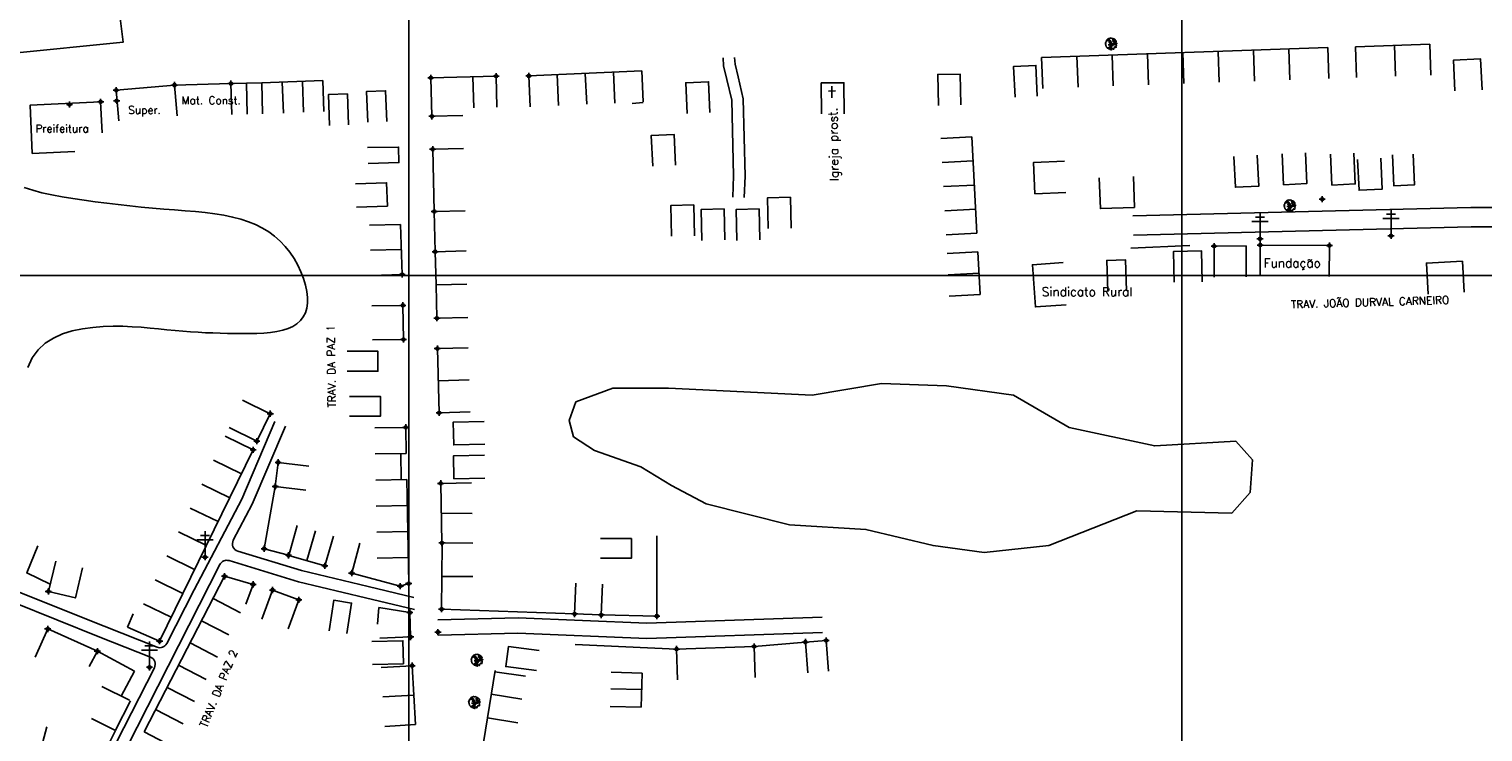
# Model space of a CAD drawing. Extents: x 539028 to 544996, y 8596245 to 8601028.
# Tile 25 of 41: x 541947 to 542323, y 8598045 to 8598227. Entities that reach past the tile are written whole.
import ezdxf
from ezdxf.enums import TextEntityAlignment as Align
from ezdxf.lldxf.tags import DXFTag

# ---------------------------------------------------------------- set-up
doc = ezdxf.new("R2010")
doc.units = 0
doc.header["$MEASUREMENT"] = 0
doc.header["$PDMODE"] = 34
doc.header["$PDSIZE"] = 0.8
for name, color, linetype in [('ARVORE', 100, 'Continuous'), ('ASFALTO', 8, 'Continuous'), ('CASA', 2, 'Continuous'), ('CERCA', 9, 'CERCA_LINE'), ('ESTRADA_BARRO', 7, 'DASHED'), ('LAGOA', 130, 'DASHDOT'), ('MALHA', 9, 'Continuous'), ('POSTE', 7, 'Continuous'), ('RN', 7, 'Continuous'), ('TEXTO', 2, 'Continuous'), ('TXT_NRUA', 2, 'Continuous')]:
    doc.layers.add(name, color=color, linetype=linetype)
doc.styles.add('GEOSIS', font='ROMANS.SHX')
doc.styles.get("Standard").update_dxf_attribs({"font": 'romans.shx'})
doc.linetypes.add('CERCA_LINE', pattern='A,0.5,-0.2,["X",Standard,S=0.1,R=0,X=-0.1,Y=-0.05],-0.25', length=0.95)
tags = doc.linetypes.add('DASHDOT', pattern=[1, 0.5, -0.25, 0, -0.25]).pattern_tags.tags
tags[10:11] = [DXFTag(74, 4), DXFTag(75, 0), DXFTag(340, '0'), DXFTag(46, 1.0), DXFTag(50, 0.0), DXFTag(44, 0.0), DXFTag(45, 0.0)]
tags[8:9] = [DXFTag(74, 4), DXFTag(75, 0), DXFTag(340, '0'), DXFTag(46, 1.0), DXFTag(50, 0.0), DXFTag(44, 0.0), DXFTag(45, 0.0)]
tags[6:7] = [DXFTag(74, 4), DXFTag(75, 0), DXFTag(340, '0'), DXFTag(46, 1.0), DXFTag(50, 0.0), DXFTag(44, 0.0), DXFTag(45, 0.0)]
tags[4:5] = [DXFTag(74, 4), DXFTag(75, 0), DXFTag(340, '0'), DXFTag(46, 1.0), DXFTag(50, 0.0), DXFTag(44, 0.0), DXFTag(45, 0.0)]
tags = doc.linetypes.add('DASHED', pattern=[0.75, 0.5, -0.25]).pattern_tags.tags
tags[6:7] = [DXFTag(74, 4), DXFTag(75, 0), DXFTag(340, '0'), DXFTag(46, 1.0), DXFTag(50, 0.0), DXFTag(44, 0.0), DXFTag(45, 0.0)]
tags[4:5] = [DXFTag(74, 4), DXFTag(75, 0), DXFTag(340, '0'), DXFTag(46, 1.0), DXFTag(50, 0.0), DXFTag(44, 0.0), DXFTag(45, 0.0)]

# ---------------------------------------------------------------- blocks, each defined once
blk = doc.blocks.new('C')
at = {"layer": 'CASA'}
blk.add_lwpolyline([(0, 0), (0, 8)], dxfattribs=at)
blk = doc.blocks.new('A$C094F77C8')
at = {"layer": 'POSTE'}
for p, q in [((0, 5.6), (5.25, 5.6)), ((1.17, 7), (4.08, 7)), ((2.62, 0), (2.62, 8.4))]:
    blk.add_line(p, q, dxfattribs=at)
blk = doc.blocks.new('A$C34DC2D19')
at = {"layer": 'POSTE', "xscale": 0.8, "yscale": 0.8, "zscale": 0.8}
blk.add_blockref('A$C094F77C8', (0, 0, 340.37), dxfattribs=at)
blk = doc.blocks.new('ARVORE6')
for points in [[(-1.78, 2.18), (-1.87, 2.12), (-1.86, 2.06), (-1.96, 2), (-2.05, 1.97), (-2.08, 1.89), (-2.06, 1.79), (-2.1, 1.68), (-2.19, 1.63), (-2.27, 1.6), (-2.33, 1.57), (-2.45, 1.36), (-2.33, 1.3), (-2.23, 1.35), (-2.22, 1.26), (-2.33, 1.2), (-2.41, 1.18), (-2.5, 1.15), (-2.45, 1.07), (-2.41, 1.02), (-2.44, 0.93), (-2.62, 0.85), (-2.67, 0.79), (-2.68, 0.7), (-2.63, 0.68), (-2.63, 0.68), (-2.72, 0.62), (-2.77, 0.64), (-2.8, 0.64), (-2.76, 0.56), (-2.6, 0.57), (-2.52, 0.53), (-2.52, 0.45), (-2.55, 0.3), (-2.67, 0.25), (-2.67, 0.14), (-2.62, 0.04), (-2.54, -0.02), (-2.64, -0.1), (-2.71, -0.18), (-2.55, -0.26), (-2.51, -0.35), (-2.52, -0.52), (-2.56, -0.64), (-2.47, -0.83), (-2.4, -0.89), (-2.4, -0.98), (-2.37, -1.12), (-2.27, -1.33), (-2.13, -1.49), (-2.01, -1.61), (-1.91, -1.6), (-1.82, -1.73), (-1.82, -1.97), (-1.67, -2.08), (-1.49, -2.07), (-1.39, -2.11), (-1.32, -2.23), (-1.16, -2.42), (-0.93, -2.41), (-0.86, -2.4), (-0.72, -2.42), (-0.63, -2.56), (-0.57, -2.61), (-0.47, -2.6), (-0.42, -2.64), (-0.31, -2.66), (-0.21, -2.67), (-0.05, -2.69), (0.08, -2.72), (0.33, -2.98), (0.41, -2.85), (0.29, -2.74), (0.37, -2.7), (0.37, -2.57), (0.35, -2.45), (0.49, -2.41), (0.48, -2.27), (0.55, -2.2), (0.71, -2.27), (0.86, -2.29), (0.93, -2.24), (1.05, -2.42), (1.2, -2.34), (1.2, -2.58), (1.34, -2.57), (1.43, -2.44), (1.51, -2.34), (1.36, -2.24), (1.43, -2.14), (1.39, -2.09), (1.47, -2.01), (1.5, -1.96), (1.43, -1.84), (1.5, -1.8), (1.6, -1.74), (1.69, -1.67), (1.78, -1.64), (1.8, -1.74), (1.86, -1.66), (1.81, -1.55), (1.82, -1.42), (1.99, -1.37), (2.13, -1.42), (2.06, -1.53), (2.22, -1.64), (2.33, -1.61), (2.46, -1.55), (2.59, -1.56), (2.55, -1.46), (2.48, -1.32), (2.56, -1.2), (2.63, -1.06), (2.62, -0.92), (2.62, -0.78), (2.67, -0.66), (2.68, -0.46), (2.57, -0.39), (2.51, -0.26), (2.59, -0.13), (2.7, -0.02), (2.83, 0.11), (2.96, 0.28), (2.92, 0.43), (2.91, 0.44), (2.81, 0.32), (2.7, 0.39), (2.73, 0.48), (2.68, 0.53), (2.6, 0.48), (2.4, 0.45), (2.42, 0.58), (2.5, 0.64), (2.48, 0.76), (2.34, 0.89), (2.54, 0.99), (2.59, 1.1), (2.57, 1.23), (2.55, 1.36), (2.62, 1.47), (2.63, 1.57), (2.5, 1.63), (2.35, 1.59), (2.24, 1.71), (2.23, 1.89), (2.21, 1.98), (2.15, 2.13), (1.92, 2.14), (1.79, 2.22), (1.77, 2.29), (1.73, 2.39), (1.69, 2.5), (1.51, 2.62), (1.35, 2.59), (1.28, 2.53), (1.19, 2.58), (1.11, 2.69), (0.99, 2.74), (0.84, 2.66), (0.73, 2.81), (0.32, 2.98), (0.23, 2.85), (0.07, 2.78), (-0.06, 2.82), (-0.27, 2.96), (-0.48, 3), (-0.62, 2.87), (-0.7, 2.78), (-0.82, 2.74), (-0.98, 2.81), (-1.11, 2.78), (-1.2, 2.57), (-1.42, 2.56), (-1.58, 2.52), (-1.57, 2.41), (-1.77, 2.34), (-1.73, 2.23), (-1.75, 2.2)], [(-0.88, 2.44), (-0.95, 2.35), (-0.87, 2.29), (-0.92, 2.24), (-0.88, 2.15), (-0.78, 2.14), (-0.74, 2.15), (-0.67, 2.08), (-0.7, 2.02), (-0.8, 1.98), (-0.92, 1.89), (-0.95, 1.77), (-0.81, 1.75), (-0.7, 1.77), (-0.59, 1.82), (-0.46, 1.77), (-0.51, 1.71), (-0.49, 1.63), (-0.34, 1.66), (-0.27, 1.68), (-0.09, 1.52), (-0.27, 1.42), (-0.32, 1.37), (-0.18, 1.25), (0, 1.26), (0.14, 1.15), (0.04, 1.02), (-0.03, 0.86), (-0.02, 0.8), (-0.17, 0.76), (-0.27, 0.72), (-0.29, 0.58), (-0.48, 0.53), (-0.51, 0.64), (-0.48, 0.74), (-0.6, 0.74), (-0.74, 0.68), (-0.83, 0.62), (-0.91, 0.65), (-0.75, 0.84), (-0.75, 0.9), (-0.78, 0.97), (-0.71, 1.09), (-0.8, 1.19), (-0.68, 1.38), (-0.8, 1.61), (-0.8, 1.69), (-0.88, 1.7), (-0.97, 1.64), (-1.06, 1.59), (-1.12, 1.63), (-1.14, 1.67), (-1.32, 1.64), (-1.38, 1.57), (-1.51, 1.46), (-1.51, 1.46), (-1.56, 1.55), (-1.56, 1.63), (-1.61, 1.7), (-1.56, 1.82), (-1.53, 1.91), (-1.43, 1.98), (-1.4, 2.07), (-1.26, 2.08), (-1.21, 2.2), (-1.1, 2.21), (-0.99, 2.32), (-0.95, 2.39)], [(-0.91, 1.69), (-1.13, 1.76), (-1.24, 2.14), (-1.27, 2.14), (-1.18, 1.78), (-1.57, 1.66), (-1.57, 1.63), (-1.12, 1.73), (-0.99, 1.67)], [(-1.27, 1.75), (-1.25, 1.72), (-1.3, 1.74)], [(-1.06, 1.74), (-1.06, 1.72), (-1.01, 1.73)], [(0, 0.91), (-0.4, 1.34), (-0.4, 1.68), (-0.44, 1.68), (-0.45, 1.4), (-0.8, 1.64), (-0.81, 1.61), (-0.48, 1.35), (-0.18, 0.98), (-0.75, 0.89), (-0.75, 0.86), (-0.15, 0.91), (-0.07, 0.81)], [(-0.49, 0.94), (-0.49, 0.89), (-0.53, 0.92)], [(-0.51, 1.38), (-0.49, 1.43)], [(-0.35, 1.21), (-0.32, 1.26), (-0.39, 1.24)], [(-0.22, 1), (-0.25, 0.91), (-0.29, 0.97), (-0.29, 0.92)], [(-0.23, 1.06), (-0.18, 1.12), (-0.27, 1.1)], [(-0.09, 0.88), (-0.05, 0.95), (-0.13, 0.9), (-0.09, 0.99)], [(1.21, 2.06), (1.32, 1.92), (1.4, 1.99), (1.43, 2.02), (1.55, 2.02), (1.51, 1.88), (1.59, 1.85), (1.69, 1.84), (1.75, 1.77), (1.61, 1.68), (1.7, 1.6), (1.85, 1.57), (1.72, 1.47), (1.62, 1.45), (1.48, 1.42), (1.48, 1.18), (1.36, 1.16), (1.19, 1.3), (1.2, 1.31), (1.09, 1.3), (1.07, 1.23), (0.97, 1.25), (0.92, 1.33), (1.11, 1.55), (1.06, 1.66), (1.03, 1.75), (0.96, 1.81), (0.99, 1.96), (0.83, 2.05), (0.94, 2.19), (0.97, 2.22), (1.05, 2.28), (1.1, 2.22), (1.25, 2.06), (1.28, 2.03)], [(1.17, 1.62), (1.07, 1.45), (1.49, 1.26), (1.49, 1.24), (1.03, 1.41), (0.94, 1.3)], [(1.07, 1.61), (1.51, 1.9), (1.55, 1.88), (1.16, 1.57)], [(1.11, 1.63), (1.17, 1.6), (1.14, 1.67), (1.22, 1.64), (1.22, 1.69)], [(1.17, 1.41), (1.13, 1.38), (1.18, 1.41), (1.18, 1.35)], [(1.35, 0.46), (1.31, 0.36), (1.17, 0.31), (1.19, 0.12), (1.23, 0.12), (1.35, 0.12), (1.61, 0.22), (1.69, 0.16), (1.65, 0.07), (1.7, -0.02), (1.84, -0.09), (1.93, -0.07), (2.01, -0.17), (2.19, -0.18), (2.26, -0.21), (2.39, -0.13), (2.33, 0.05), (2.47, 0.12), (2.51, 0.31), (2.33, 0.5), (2.42, 0.64), (2.36, 0.77), (2.27, 0.83), (2.12, 0.82), (2.02, 0.94), (1.83, 0.86), (1.8, 0.82), (1.62, 0.74), (1.48, 0.64), (1.48, 0.48), (1.33, 0.48), (1.32, 0.31)], [(1.34, 1.8), (1.41, 1.76), (1.41, 1.82)], [(1.38, 0.16), (1.81, 0.34), (1.96, 0.66), (1.97, 0.94), (1.97, 0.62), (1.88, 0.35), (2.44, 0.3), (1.88, 0.29), (1.7, 0.18)], [(1.47, 0.19), (1.51, 0.17), (1.52, 0.22), (1.55, 0.21), (1.61, 0.25), (1.71, 0.21)], [(1.78, 0.32), (1.84, 0.28), (1.77, 0.29)], [(1.88, 0.47), (1.93, 0.45), (1.88, 0.43), (1.91, 0.4), (1.85, 0.38)], [(1.98, 0.34), (1.98, 0.28), (2.02, 0.34)], [(0.19, -1.76), (0.02, -1.82), (0.05, -1.9), (0, -1.95), (-0.03, -1.97), (-0.07, -2.06), (-0.05, -2.11), (-0.03, -2.18), (-0.17, -2.19), (-0.25, -2.1), (-0.38, -2.11), (-0.49, -2.16), (-0.53, -2.05), (-0.56, -2.02), (-0.66, -1.97), (-0.77, -2.06), (-0.84, -2.13), (-1.03, -2.13), (-1.06, -2.11), (-1.07, -2.02), (-1.11, -1.99), (-1.25, -1.88), (-1.09, -1.77), (-1, -1.63), (-1.02, -1.52), (-0.91, -1.45), (-0.76, -1.31), (-0.7, -1.28), (-0.54, -1.31), (-0.45, -1.44), (-0.34, -1.39), (-0.2, -1.28), (0, -1.15), (-0.09, -0.96), (0.07, -0.87), (0.11, -0.89), (0.41, -1.08), (0.32, -1.14), (0.26, -1.19), (0.28, -1.24), (0.43, -1.31), (0.32, -1.38), (0.37, -1.96), (0.39, -2), (0.31, -1.87), (0.43, -1.76), (0.43, -1.68), (0.36, -1.63), (0.21, -1.68), (0.12, -1.73)], [(-0.77, -1.87), (-1.1, -2.03), (-0.78, -1.91), (-0.7, -2.04), (-0.73, -1.88)], [(-0.19, -1.31), (-0.25, -1.56), (-0.84, -1.91), (-0.27, -1.66), (-0.33, -2.11), (-0.26, -2.1), (-0.05, -1.15)], [(-0.27, -1.58), (-0.28, -1.66), (-0.33, -1.61), (-0.35, -1.67), (-0.39, -1.65), (-0.41, -1.68)], [(-0.29, -1.96), (-0.24, -1.98), (-0.31, -2.01)], [(-0.27, -1.74), (-0.21, -1.78), (-0.29, -1.83)], [(-0.21, -1.55), (-0.16, -1.58), (-0.24, -1.57)], [(-0.18, -1.24), (-0.1, -1.25), (-0.18, -1.29), (-0.1, -1.33), (-0.18, -1.35), (-0.1, -1.41)]]:
    blk.add_lwpolyline(points)

msp = doc.modelspace()

# ---------------------------------------------------------------- linework, layer by layer
at = {"layer": 'ARVORE'}
for p in [(542227.291, 8598222.779, 695.046), (542273.535, 8598180.889, 695.818), (542063.184, 8598063.325, 696.311), (542062.524, 8598052.386, 696.407)]:
    msp.add_point(p, dxfattribs=at)
at = {"layer": 'ASFALTO'}
msp.add_lwpolyline([(541799.766, 8598109.323), (541802.861, 8598103.114), (541845.672, 8598141.273), (541855.907, 8598151.208), (541873.13, 8598167.086), (541923.705, 8598212.253), (541931.043, 8598217.398), (541942.355, 8598220.504), (541971.605, 8598223.467), (541970.817, 8598229.666), (541953.578, 8598231.456, -0.1852807), (541947.459, 8598244.032), (541948.444, 8598275.293), (541949.099, 8598302.887), (541950.436, 8598352.717), (541952.587, 8598421.06), (541954.861, 8598503.58)], format="xyb", dxfattribs=at)
at = {"layer": 'CASA'}
for p, q in [((542290.458, 8598222.275), (542309.723, 8598222.941)), ((542309.723, 8598222.941), (542309.999, 8598214.945)), ((542209.261, 8598219.47), (542283.324, 8598222.029)), ((542076.564, 8598214.712), (542105.789, 8598216.018)), ((542105.789, 8598216.018), (542106.146, 8598208.026)), ((541999.477, 8598212.709), (541984.884, 8598212.358)), ((541999.669, 8598204.711), (541999.477, 8598212.709)), ((542003.668, 8598204.807), (542003.476, 8598212.805)), ((542007.667, 8598204.903), (542007.474, 8598212.901)), ((542051.205, 8598214.216), (542068.097, 8598214.642)), ((542051.491, 8598204.271), (542051.205, 8598214.216)), ((542062.099, 8598214.491), (542062.301, 8598206.493)), ((542068.097, 8598214.642), (542068.299, 8598206.645)), ((542076.921, 8598206.72), (542076.564, 8598214.712)), ((542059.488, 8598204.501), (542051.491, 8598204.271)), ((542191.189, 8598198.945), (542183.201, 8598198.515)), ((542192.532, 8598174.026), (542191.189, 8598198.945)), ((542233.326, 8598180.703), (542233.01, 8598188.697)), ((542043.361, 8598176.257), (542035.363, 8598176.055)), ((542043.79, 8598163.344), (542043.361, 8598176.257)), ((542184.543, 8598173.595), (542192.532, 8598174.026)), ((542043.576, 8598169.8), (542035.578, 8598169.598)), ((542192.778, 8598169.218), (542184.789, 8598168.8)), ((542193.359, 8598158.122), (542192.778, 8598169.218)), ((542035.795, 8598163.078), (542043.79, 8598163.344)), ((542193.068, 8598163.67), (542185.079, 8598163.252)), ((542185.37, 8598157.704), (542193.359, 8598158.122)), ((542060.882, 8598144.379), (542052.885, 8598144.148)), ((542052.885, 8598144.148), (542053.365, 8598127.527)), ((542061.122, 8598136.068), (542053.125, 8598135.838)), ((542053.365, 8598127.527), (542061.362, 8598127.758)), ((542005.213, 8598117.943), (541998.025, 8598121.456)), ((542044.704, 8598123.78), (542036.705, 8598123.628)), ((541981.013, 8598068.438), (542005.213, 8598117.943)), ((542045.473, 8598083.342), (542044.96, 8598110.301)), ((542061.757, 8598109.447), (542053.759, 8598109.274)), ((542053.759, 8598109.274), (542054.09, 8598093.865)), ((542053.925, 8598101.57), (542061.924, 8598101.53)), ((542016.58, 8598098.354), (542014.486, 8598090.634)), ((542019.136, 8598089.287), (542021.361, 8598096.972)), ((542023.787, 8598087.94), (542026.011, 8598095.625)), ((542032.815, 8598093.801), (542030.739, 8598086.075)), ((542054.09, 8598093.865), (542062.09, 8598093.825)), ((542014.486, 8598090.634), (542023.787, 8598087.94)), ((541977.011, 8598044.996), (541997.808, 8598085.24)), ((541997.808, 8598085.24), (542005.237, 8598083.139)), ((542030.739, 8598086.075), (542043.296, 8598082.702)), ((542054.05, 8598085.188), (542062.05, 8598085.148)), ((542043.296, 8598082.702), (542045.473, 8598083.342)), ((541974.193, 8598075.497), (541972.742, 8598072.073)), ((541972.742, 8598072.073), (541981.013, 8598068.438)), ((541964.918, 8598065.88), (541962.764, 8598061.894)), ((541974.523, 8598060.65), (541964.918, 8598065.88)), ((542046.361, 8598062.096), (542038.375, 8598061.624)), ((542047.26, 8598046.873), (542046.361, 8598062.096)), ((542067.784, 8598060.483), (542075.705, 8598059.36)), ((542097.895, 8598060.431), (542105.891, 8598060.196)), ((542105.891, 8598060.196), (542105.631, 8598051.353)), ((541966.092, 8598056.767), (541973.23, 8598053.155)), ((542046.811, 8598054.484), (542038.825, 8598054.013)), ((542097.769, 8598056.14), (542105.765, 8598055.905)), ((542105.631, 8598051.353), (542097.635, 8598051.588)), ((542039.274, 8598046.401), (542047.26, 8598046.873)), ((541964.249, 8598034.621), (541969.57, 8598045.361)), ((541984.118, 8598041.323), (541977.011, 8598044.996))]:
    msp.add_line(p, q, dxfattribs=at)
for points in [[(542283.6, 8598214.033), (542283.324, 8598222.029)], [(542290.734, 8598214.28), (542290.458, 8598222.275)], [(542316.217, 8598210.81), (542315.846, 8598218.802), (542322.846, 8598219.127), (542323.218, 8598211.136)], [(542202.366, 8598209.187), (542202.008, 8598217.179), (542207.774, 8598217.438), (542208.133, 8598209.446)], [(541970.503, 8598203.047), (541969.794, 8598211.016), (541984.884, 8598212.358), (541985.592, 8598204.389)], [(541970.503, 8598203.047), (541969.794, 8598211.016), (541984.884, 8598212.358), (541985.592, 8598204.389)], [(542007.474, 8598212.901), (541999.477, 8598212.709)], [(542007.474, 8598212.901), (542023.247, 8598213.499)], [(542023.513, 8598205.504), (542023.247, 8598213.499)], [(542117.533, 8598204.958), (542117.178, 8598212.95), (542123.084, 8598213.213), (542123.439, 8598205.221)], [(542152.27, 8598204.891), (542152.212, 8598212.891), (542158.086, 8598212.934), (542158.145, 8598204.934)], [(542154.962, 8598212.092), (542154.993, 8598209)], [(542182.552, 8598207.08), (542182.389, 8598215.078), (542188.167, 8598215.196), (542188.331, 8598207.198)], [(541948.069, 8598194.61), (541947.508, 8598207.11), (541965.76, 8598208.015), (541966.156, 8598200.025)], [(541948.069, 8598194.61), (541947.508, 8598207.11), (541965.76, 8598208.015), (541966.156, 8598200.025)], [(542025.013, 8598201.871), (542024.705, 8598209.865), (542029.606, 8598210.054), (542029.913, 8598202.06)], [(542034.884, 8598202.708), (542034.576, 8598210.702), (542039.477, 8598210.891), (542039.784, 8598202.897)], [(542106.156, 8598207.795), (542103.267, 8598207.574)], [(542154.075, 8598210.793), (542155.875, 8598210.811)], [(542108.609, 8598191.32), (542108.254, 8598199.312), (542114.16, 8598199.574), (542114.515, 8598191.582)], [(541948.069, 8598194.61), (541959.113, 8598195.183)], [(541948.069, 8598194.61), (541959.113, 8598195.183)], [(542034.96, 8598192.041), (542042.957, 8598192.265), (542042.844, 8598196.307), (542034.845, 8598196.149)], [(542052.095, 8598179.637), (542051.679, 8598195.735), (542059.676, 8598195.941)], [(542215.147, 8598192.682), (542207.155, 8598192.334), (542207.509, 8598184.203), (542215.501, 8598184.55)], [(542265.049, 8598194.169), (542265.429, 8598186.178), (542259.395, 8598185.891), (542259.015, 8598193.882)], [(542277.5, 8598194.839), (542277.88, 8598186.848), (542271.846, 8598186.561), (542271.466, 8598194.552)], [(542290.046, 8598194.743), (542290.427, 8598186.752), (542284.393, 8598186.465), (542284.012, 8598194.456)], [(542297.038, 8598193.403), (542297.418, 8598185.412), (542291.384, 8598185.125), (542291.004, 8598193.116)], [(542300.071, 8598194.25), (542300.418, 8598186.257), (542305.725, 8598186.488), (542305.377, 8598194.48)], [(542031.748, 8598186.753), (542039.742, 8598187.067), (542039.978, 8598181.035), (542031.984, 8598180.721)], [(542233.326, 8598180.703), (542224.485, 8598180.367), (542224.181, 8598188.361)], [(542113.495, 8598173.215), (542113.307, 8598181.213), (542119.217, 8598181.352), (542119.405, 8598173.354)], [(542138.514, 8598175.197), (542138.325, 8598183.195), (542144.235, 8598183.334), (542144.424, 8598175.336)], [(542052.313, 8598169.269), (542052.095, 8598179.637), (542060.093, 8598179.844)], [(542121.369, 8598172.166), (542121.181, 8598180.164), (542127.091, 8598180.303), (542127.279, 8598172.305)], [(542130.425, 8598172.166), (542130.236, 8598180.164), (542136.146, 8598180.303), (542136.334, 8598172.305)], [(542253.932, 8598162.671), (542253.895, 8598170.671), (542262.176, 8598170.709), (542262.213, 8598162.709)], [(542265.768, 8598162.94), (542265.823, 8598170.939), (542283.728, 8598170.816), (542283.673, 8598162.816)], [(542052.552, 8598160.613), (542052.314, 8598169.215), (542060.311, 8598169.437)], [(542215.64, 8598155.489), (542207.661, 8598154.919), (542206.878, 8598165.864), (542214.858, 8598166.435)], [(542231.234, 8598159.119), (542230.976, 8598167.115), (542226.125, 8598166.959), (542226.383, 8598158.963)], [(542243.572, 8598161.304), (542243.398, 8598169.302), (542250.596, 8598169.458), (542250.77, 8598161.46)], [(542309.277, 8598158.28), (542308.84, 8598166.268), (542318.132, 8598166.777), (542318.569, 8598158.789)], [(542060.788, 8598152.233), (542052.791, 8598152.012), (542052.552, 8598160.613), (542060.549, 8598160.835)], [(542036.119, 8598146.39), (542044.118, 8598146.519), (542043.976, 8598155.344), (542035.977, 8598155.216)], [(542029.531, 8598143.456), (542037.531, 8598143.456), (542037.531, 8598138.303), (542029.531, 8598138.303)], [(542002.477, 8598130.823), (542009.661, 8598127.302), (542006.188, 8598120.215), (541999.004, 8598123.735)], [(542030.166, 8598131.802), (542038.166, 8598131.802), (542038.166, 8598126.65), (542030.166, 8598126.65)], [(542065.019, 8598125.306), (542057.021, 8598125.143), (542057.141, 8598119.245), (542065.14, 8598119.408)], [(542044.832, 8598117.04), (542044.704, 8598123.78)], [(542019.635, 8598113.772), (542011.69, 8598114.713), (542010.95, 8598108.459), (542018.894, 8598107.518)], [(542044.832, 8598117.04), (542036.833, 8598116.888)], [(542043.432, 8598117.014), (542043.56, 8598110.274)], [(542065.066, 8598116.562), (542057.068, 8598116.398), (542057.189, 8598110.5), (542065.187, 8598110.663)], [(542044.96, 8598110.301), (542036.962, 8598110.148)], [(542095.105, 8598094.99), (542103.105, 8598094.99), (542103.105, 8598089.917), (542095.105, 8598089.917)], [(541952.683, 8598083.181), (541946.636, 8598086.104), (541949.506, 8598093.14)], [(542054.095, 8598093.653), (542054.004, 8598076.724), (542088.41, 8598075.492), (542088.696, 8598083.487)], [(541961.107, 8598087.427), (541959.219, 8598079.653), (541952.238, 8598081.348), (541954.125, 8598089.122)], [(542005.237, 8598083.139), (542003.373, 8598078.032)], [(542007.458, 8598074.164), (542010.223, 8598081.671), (542017.05, 8598079.157), (542014.286, 8598071.65)], [(542088.41, 8598075.492), (542095.301, 8598075.242), (542095.591, 8598083.236)], [(542024.855, 8598071.123), (542026.096, 8598079.026), (542030.675, 8598078.307), (542029.434, 8598070.404)], [(542037.987, 8598069.26), (542045.982, 8598069.544), (542045.759, 8598075.832), (542037.776, 8598077.135), (542037.403, 8598072.888)], [(542035.975, 8598068.362), (542043.972, 8598068.562), (542044.121, 8598062.594), (542036.124, 8598062.394)], [(542148.741, 8598060.238), (542148.129, 8598068.215), (542153.493, 8598068.626), (542154.105, 8598060.65)], [(542079.2, 8598066.028), (542071.268, 8598067.073), (542070.585, 8598061.889), (542078.517, 8598060.845)], [(541971.045, 8598054.261), (541974.523, 8598060.65)], [(542063.843, 8598036.39), (542067.844, 8598060.847)], [(541969.57, 8598045.361), (541963.436, 8598048.459)]]:
    msp.add_lwpolyline(points, dxfattribs=at)
for p in [(542068.097, 8598214.642, 694.658), (542076.564, 8598214.712, 694.712), (541969.794, 8598211.016, 694.403), (541969.794, 8598211.016, 694.403), (541984.884, 8598212.358, 694.614), (541984.884, 8598212.358, 694.614), (541999.477, 8598212.709, 694.643), (542051.205, 8598214.216, 694.804), (541965.76, 8598208.015, 694.491), (541965.76, 8598208.015, 694.491), (541969.919, 8598208.255, 694.343), (541969.919, 8598208.255, 694.343), (542051.491, 8598204.271, 694.807), (542051.679, 8598195.735, 694.959), (542281.863, 8598182.807, 695.859), (542052.095, 8598179.637, 695.079), (542253.895, 8598170.671, 696.022), (542265.823, 8598170.939, 695.901), (542283.728, 8598170.816, 696.059), (542052.314, 8598169.215, 695.136), (542043.79, 8598163.344, 694.919), (542043.976, 8598155.344, 695.021), (542052.791, 8598152.012, 695.146), (542044.118, 8598146.519, 695.071), (542052.885, 8598144.148, 695.149), (542009.661, 8598127.302, 694.669), (542053.365, 8598127.527, 695.322), (542044.704, 8598123.78, 695.21), (542005.213, 8598117.943, 695.07), (542006.188, 8598120.215, 695.067), (542011.69, 8598114.713, 694.97), (542053.759, 8598109.274, 695.591), (542010.95, 8598108.459, 695.193), (542008.074, 8598092.374, 695.305), (542014.356, 8598090.67, 695.535), (542054.09, 8598093.865, 695.966), (542023.787, 8598087.94, 695.711), (541997.808, 8598085.24, 695.352), (542005.237, 8598083.139, 695.668), (542030.739, 8598086.075, 695.806), (542045.473, 8598083.342, 695.765), (541952.238, 8598081.348, 695.352), (542010.223, 8598081.671, 695.794), (542017.05, 8598079.157, 695.945), (542043.296, 8598082.702, 695.718), (542045.759, 8598075.832, 696.06), (542054.004, 8598076.724, 696.044), (542088.41, 8598075.492, 696.064), (542095.301, 8598075.242, 696.202), (541981.013, 8598068.438, 696.043), (542045.982, 8598069.544, 696.114), (542053.045, 8598070.802, 695.926), (542148.129, 8598068.215, 696.427), (542153.493, 8598068.626, 696.46), (541964.918, 8598065.88, 695.926), (542046.361, 8598062.096, 696.384)]:
    msp.add_point(p, dxfattribs=at)
at = {"layer": 'CERCA'}
for points in [[(542232.347, 8598170.184), (542247.564, 8598170.868)], [(542010.95, 8598108.459), (542008.074, 8598092.374), (542014.356, 8598090.67)], [(542095.301, 8598075.242), (542109.692, 8598074.957), (542109.674, 8598095.736)], [(541948.817, 8598064.298), (541952.074, 8598071.605), (541964.918, 8598065.88)], [(542088.586, 8598067.579), (542114.806, 8598066.407), (542115.071, 8598058.412)], [(542114.806, 8598066.407), (542134.87, 8598067.072), (542135.135, 8598059.076)], [(542148.129, 8598068.215), (542134.87, 8598067.072)], [(541969.593, 8598045.408), (541973.456, 8598053.041)]]:
    msp.add_lwpolyline(points, dxfattribs=at)
for p in [(541952.074, 8598071.605, 695.674), (542109.692, 8598074.957, 696.205), (542114.806, 8598066.407, 696.348), (542134.87, 8598067.072, 696.249)]:
    msp.add_point(p, dxfattribs=at)
at = {"layer": 'ESTRADA_BARRO'}
for p, q in [((542232.871, 8598178.535), (542320.359, 8598180.673)), ((542320.359, 8598180.673), (542340.493, 8598180.671)), ((542232.993, 8598173.537), (542320.42, 8598175.673)), ((542320.42, 8598175.673), (542378.633, 8598175.667)), ((542002.278, 8598105.156), (542010.842, 8598125.264)), ((542004.989, 8598103.866), (542013.602, 8598124.089)), ((541989.921, 8598081.729), (542002.278, 8598105.156)), ((542000.087, 8598094.572), (542004.989, 8598103.866)), ((542001.275, 8598091.725), (542017.776, 8598086.715)), ((541972.566, 8598040.973), (541996.616, 8598088.279)), ((541998.98, 8598089.287), (542016.988, 8598083.819)), ((542016.988, 8598083.819), (542034.265, 8598079.664)), ((542017.776, 8598086.715), (542034.963, 8598082.581)), ((541944.39, 8598081.246), (541966.692, 8598072.293)), ((541982.863, 8598067.847), (541989.921, 8598081.729)), ((542034.963, 8598082.581), (542046.789, 8598079.772)), ((541943.293, 8598078.454), (541965.581, 8598069.506)), ((542034.265, 8598079.664), (542046.946, 8598076.651)), ((541966.692, 8598072.293), (541980.345, 8598066.894)), ((542073.782, 8598074.484), (542052.972, 8598073.988)), ((542073.782, 8598074.484), (542052.972, 8598073.988)), ((542107.071, 8598073.119), (542073.782, 8598074.484)), ((542107.071, 8598073.119), (542073.782, 8598074.484)), ((542152.441, 8598074.663), (542107.071, 8598073.119)), ((542152.441, 8598074.663), (542107.071, 8598073.119)), ((541965.581, 8598069.506), (541978.629, 8598064.346)), ((542073.747, 8598070.482), (542053.067, 8598069.99)), ((542107.058, 8598069.116), (542073.747, 8598070.482)), ((542152.577, 8598070.665), (542107.058, 8598069.116)), ((541969.8, 8598042.152), (541979.677, 8598061.58))]:
    msp.add_line(p, q, dxfattribs=at)
for points in [[(542129.328, 8598183.364), (542129.514, 8598188.825), (542129.068, 8598208.43), (542127.792, 8598213.788), (542126.978, 8598217.313), (542126.816, 8598219.417)], [(542132.326, 8598183.262), (542132.515, 8598188.808), (542132.06, 8598208.816), (542130.712, 8598214.473), (542129.952, 8598217.768), (542129.818, 8598219.503)]]:
    msp.add_lwpolyline(points, dxfattribs=at)
for centre, start, end in [((542001.856, 8598093.639), 152.18924, 253.11057), ((541998.399, 8598087.373), 73.11057, 153.05093), ((541981.08, 8598068.753), 248.4223, 333.05093), ((541977.894, 8598062.486), 333.05093, 68.4223)]:
    msp.add_arc(centre, 2, start, end, dxfattribs=at)
at = {"layer": 'LAGOA'}
msp.add_lwpolyline([(541946.958, 8598139.265), (541948.063, 8598141.741), (541949.554, 8598143.827), (541951.4, 8598145.532), (541953.536, 8598146.893), (541955.901, 8598147.948), (541958.433, 8598148.734), (541961.068, 8598149.289), (541963.744, 8598149.65), (541966.4, 8598149.855), (541968.982, 8598149.938), (541971.484, 8598149.922), (541973.909, 8598149.826), (541976.262, 8598149.669), (541978.544, 8598149.47), (541980.76, 8598149.248), (541982.913, 8598149.023), (541985.007, 8598148.813), (541987.046, 8598148.635), (541989.038, 8598148.488), (541990.992, 8598148.369), (541992.915, 8598148.274), (541994.818, 8598148.2), (541996.709, 8598148.144), (541998.596, 8598148.102), (542000.489, 8598148.07), (542002.39, 8598148.048), (542004.284, 8598148.048), (542006.147, 8598148.084), (542007.96, 8598148.172), (542009.699, 8598148.326), (542011.343, 8598148.561), (542012.87, 8598148.892), (542014.258, 8598149.334), (542015.489, 8598149.899), (542016.556, 8598150.589), (542017.456, 8598151.405), (542018.185, 8598152.346), (542018.739, 8598153.413), (542019.115, 8598154.606), (542019.31, 8598155.924), (542019.32, 8598157.367), (542019.143, 8598158.93), (542018.789, 8598160.586), (542018.268, 8598162.301), (542017.589, 8598164.042), (542016.764, 8598165.777), (542015.803, 8598167.471), (542014.716, 8598169.092), (542013.514, 8598170.606), (542012.205, 8598171.988), (542010.789, 8598173.235), (542009.263, 8598174.353), (542007.625, 8598175.348), (542005.871, 8598176.224), (542004, 8598176.987), (542002.008, 8598177.641), (541999.893, 8598178.193), (541997.655, 8598178.649), (541995.3, 8598179.024), (541992.836, 8598179.334), (541990.273, 8598179.597), (541987.62, 8598179.828), (541984.884, 8598180.044), (541982.075, 8598180.262), (541979.202, 8598180.499), (541976.274, 8598180.767), (541973.31, 8598181.068), (541970.328, 8598181.4), (541967.347, 8598181.762), (541964.386, 8598182.152), (541961.465, 8598182.567), (541958.603, 8598183.006), (541955.817, 8598183.467), (541953.131, 8598183.954), (541950.576, 8598184.493), (541948.185, 8598185.116), (541945.994, 8598185.855)], dxfattribs=at)
msp.add_lwpolyline([(542105.528, 8598113.576), (542093.546, 8598117.767), (542088.154, 8598121.359), (542086.956, 8598125.549), (542088.753, 8598130.339), (542098.339, 8598133.931), (542112.718, 8598133.931), (542149.863, 8598132.135), (542167.836, 8598135.128), (542184.611, 8598134.529), (542201.986, 8598132.135), (542216.365, 8598123.753), (542238.532, 8598118.964), (542259.501, 8598120.161), (542263.857, 8598115.337), (542263.258, 8598106.956), (542258.465, 8598101.568), (542233.901, 8598102.166), (542211.135, 8598093.186), (542194.359, 8598091.39), (542181.179, 8598093.186), (542163.804, 8598097.377), (542144.034, 8598098.574), (542122.465, 8598103.962), (542113.479, 8598108.752)], close=True, dxfattribs=at)
at = {"layer": 'MALHA'}
for p, q in [((542045.513, 8601028.275), (542045.513, 8596264.109)), ((542245.513, 8601028.275), (542245.513, 8596264.109)), ((539050.307, 8598163.105), (544995.7, 8598163.105))]:
    msp.add_line(p, q, dxfattribs=at)
at = {"layer": 'POSTE'}
for p in [(542299.67, 8598173.35, 696.483), (542265.78, 8598172.55, 695.795), (541992.784, 8598090.178, 695.335), (541978.4, 8598061.686, 696.159)]:
    msp.add_point(p, dxfattribs=at)
at = {"layer": 'RN'}
msp.add_point((541957.692, 8598207.317, 694.511), dxfattribs=at)
msp.add_point((541957.692, 8598207.317, 694.511), dxfattribs=at)

# ---------------------------------------------------------------- block references
at = {"layer": 'ARVORE', "xscale": 0.5260327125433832, "yscale": 0.5260327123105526, "zscale": 0.526032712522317}
for p in [(542227.196, 8598222.949, 695.046), (542273.439, 8598181.059, 695.818), (542063.088, 8598063.494, 696.311), (542062.428, 8598052.555, 696.407)]:
    msp.add_blockref('ARVORE6', p, dxfattribs=at)
at = {"layer": 'CASA'}
for p, rotation in [((542209.537, 8598211.475), 1.97851724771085), ((542218.67, 8598211.79), 1.97851724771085), ((542227.803, 8598212.106), 1.97851724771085), ((542236.936, 8598212.421), 1.97851724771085), ((542246.069, 8598212.737), 1.97851724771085), ((542255.202, 8598213.052), 1.97851724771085), ((542264.335, 8598213.368), 1.97851724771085), ((542273.468, 8598213.683), 1.97851724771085), ((542300.866, 8598214.63), 1.97851724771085), ((542091.533, 8598207.373), 2.558335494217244), ((542098.84, 8598207.7), 2.558335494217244), ((542013.035, 8598205.106), 2.172150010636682), ((542018.293, 8598205.306), 2.172150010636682), ((542084.227, 8598207.047), 2.558335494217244), ((542191.525, 8598192.715), 93.08356168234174), ((542191.86, 8598186.485), 93.08356168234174), ((542192.196, 8598180.256), 93.08356168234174), ((542002.188, 8598111.755), 63.9491576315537), ((541999.163, 8598105.567), 63.9491576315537), ((541996.138, 8598099.378), 63.9491576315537), ((542045.088, 8598103.561), 91.08959077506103), ((541993.113, 8598093.19), 63.9491576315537), ((542045.217, 8598096.821), 91.08959077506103), ((541990.088, 8598087.002), 63.9491576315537), ((542045.345, 8598090.082), 91.08959077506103), ((541987.063, 8598080.814), 63.9491576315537), ((541984.038, 8598074.626), 63.9491576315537), ((542001.944, 8598075.818), 62.67154280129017), ((541998.973, 8598070.069), 62.67154280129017), ((541996.002, 8598064.32), 62.67154280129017), ((541993.031, 8598058.571), 62.67154280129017), ((541990.06, 8598052.822), 62.67154280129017), ((542074.739, 8598053.441), 80.70993549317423), ((541987.089, 8598047.072), 62.67154280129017), ((541949.777, 8598038.524), 344.9084397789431), ((542073.738, 8598047.327), 80.70993549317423)]:
    msp.add_blockref('C', p, dxfattribs=dict(at, rotation=rotation))
at = {"layer": 'POSTE'}
for p in [(542263.68, 8598172.55, 355.42), (542297.57, 8598173.35, 356.108), (541990.684, 8598090.178, 354.96), (541976.3, 8598061.686, 355.784)]:
    msp.add_blockref('A$C34DC2D19', p, dxfattribs=at)

# ---------------------------------------------------------------- texts
at = {"layer": 'TEXTO', "style": 'GEOSIS'}
for s, height, p in [('Mat. Const.', 2, (541986.712, 8598206.799)), ('Super.', 2, (541972.885, 8598204.312)), ('Super.', 2, (541972.885, 8598204.312)), ('Preifeitura', 2, (541948.871, 8598199.487)), ('Fundação', 2.3, (542266.714, 8598164.47)), ('Sindicato Rural', 2.3, (542209.292, 8598157.014))]:
    msp.add_text(s, height=height, dxfattribs=at).set_placement(p, align=Align.BOTTOM_LEFT)
msp.add_text('Igreja prost.', height=2.3, rotation=91.00439, dxfattribs=at).set_placement((542157.418, 8598187.546), align=Align.BOTTOM_LEFT)
at = {"layer": 'TXT_NRUA', "style": 'GEOSIS'}
for s, rotation, p in [('TRAV. JOÃO DURVAL CARNEIRO', 1.67653, (542273.826, 8598153.967)), ('TRAV. DA PAZ 1', 90.80913, (542027.204, 8598128.951)), ('TRAV. DA PAZ 2', 67.86168, (541993.756, 8598045.709))]:
    msp.add_text(s, height=2, rotation=rotation, dxfattribs=at).set_placement(p, align=Align.BOTTOM_LEFT)

doc.saveas('drawing.dxf')
